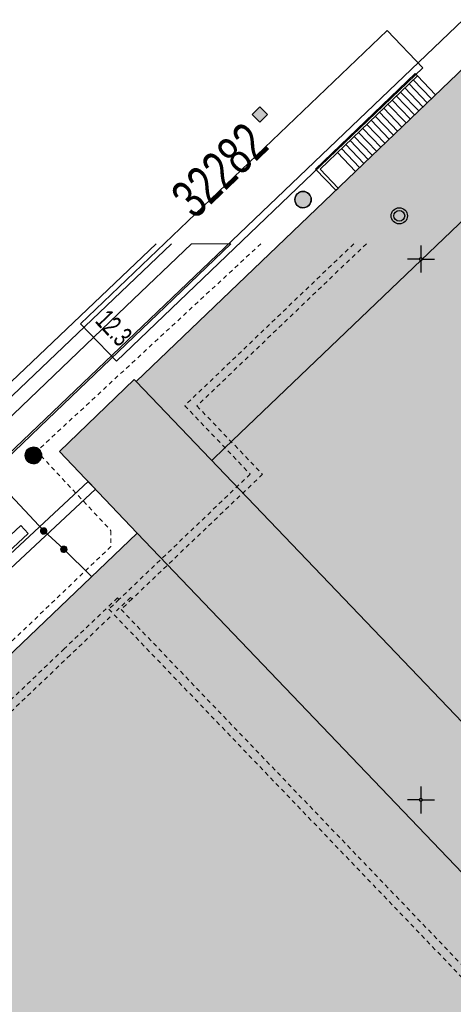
# Model space of a CAD drawing. Header units: metres. Extents: x 2695560 to 2696939, y 1260529 to 1262050.
# Tile 253 of 256: x 2695707 to 2695727, y 1261165 to 1261211. Entities that reach past the tile are written whole.
import ezdxf

# ---------------------------------------------------------------- set-up
doc = ezdxf.new("R2010")
doc.units = ezdxf.units.M
doc.linetypes.add('AUSGEZOGEN', pattern=[0])
doc.linetypes.add('VERDECKT2_S2', pattern=[0.36, 0.2, -0.16])
for name, color, linetype in [('XR$1$AV_Flächen (EO)', 7, 'AUSGEZOGEN'), ('XR$1$AV_Gebäudeflächen (BB)', 7, 'AUSGEZOGEN'), ('XR$1$AV_Koordinatennetzpunkte', 7, 'AUSGEZOGEN'), ('XR$1$AV_Linien (BB)', 7, 'AUSGEZOGEN'), ('XR$1$AV_Linien (EO)', 7, 'AUSGEZOGEN'), ('XR$1$AV_Proj. EO-Gebäude', 7, 'AUSGEZOGEN'), ('XR$1$AV_Proj. Gebäude-ID', 7, 'AUSGEZOGEN'), ('XR$1$AV_Proj. Haus-Nr.', 7, 'AUSGEZOGEN'), ('XR$1$AW_LK_Einlaufschacht alt', 24, 'AUSGEZOGEN'), ('XR$1$AW_LK_Schachtdeckel', 24, 'AUSGEZOGEN'), ('XR$1$PFAW', 255, 'AUSGEZOGEN'), ('XR$1$PFWA', 255, 'AUSGEZOGEN'), ('XR$1$WA_LK_Piezometer', 171, 'AUSGEZOGEN')]:
    doc.layers.add(name, color=color, linetype=linetype)
for name, color, linetype, lineweight in [('XR$2$ABW-Linie-R-ungenau', 4, 'VERDECKT2_S2', 18), ('XR$2$ABW-Punkt', 6, 'AUSGEZOGEN', 18), ('XR$2$ELE-Flaeche-oberirdisch', 1, 'AUSGEZOGEN', 18), ('XR$2$ELE-LinieFlaeche-genau', 1, 'AUSGEZOGEN', 18), ('XR$2$FER-Linie-ungenau', 30, 'VERDECKT2_S2', 18), ('XR$2$WAS-Linie-genau', 5, 'AUSGEZOGEN', 18), ('XR$2$WAS-Punkt', 5, 'AUSGEZOGEN', 18)]:
    doc.layers.add(name, color=color, linetype=linetype, lineweight=lineweight)
doc.styles.add('ARIAL', font='arial.ttf')

# ---------------------------------------------------------------- blocks, each defined once
blk = doc.blocks.new('COMPLEXOBJECT_612')
at = {"layer": 'XR$1$AV_Linien (BB)', "color": 7, "linetype": 'AUSGEZOGEN', "transparency": 33554687}
blk.add_lwpolyline([(5686.237, 11172.151), (5729.039, 11213.077), (5771.648, 11253.966)], dxfattribs=at)
blk = doc.blocks.new('BAV2041')
at = {"color": 7, "transparency": 33554687}
for p, q in [((0, 0.5), (0, 0.05)), ((-0.05, 0), (-0.5, 0)), ((0.05, 0), (0.5, 0)), ((0, -0.05), (0, -0.5))]:
    blk.add_line(p, q, dxfattribs=at)
blk.add_circle((0, 0), 0.05, dxfattribs=at)
for start, end in [(90, 270), (270, 90)]:
    blk.add_arc((0, 0), 0.05, start, end, dxfattribs=at)
blk = doc.blocks.new('BAW2089')
at = {"layer": 'XR$1$PFAW', "transparency": 33554687}
blk.add_hatch(color=7, dxfattribs=at).paths.add_polyline_path([(-0.5, 0.5), (-0.5, -0.5), (0.5, -0.5), (0.5, 0.5)])
at = {"transparency": 33554687}
blk.add_lwpolyline([(-0.5, 0.5), (0.5, 0.5), (0.5, -0.5), (-0.5, -0.5), (-0.5, 0.5)], close=True, dxfattribs=at)
at = {"layer": 'XR$1$PFAW', "transparency": 33554687}
blk.add_lwpolyline([(-0.5, 0.5), (0.5, 0.5), (0.5, -0.5), (-0.5, -0.5), (-0.5, 0.5)], close=True, dxfattribs=at)
blk = doc.blocks.new('BAW2088')
at = {"layer": 'XR$1$PFAW', "transparency": 33554687}
blk.add_hatch(color=253, dxfattribs=at).paths.add_polyline_path([(0.51, 0), (0.5, 0.101), (0.47, 0.197), (0.421, 0.286), (0.355, 0.362), (0.275, 0.424), (0.184, 0.469), (0.086, 0.494), (-0.015, 0.499), (-0.115, 0.484), (-0.21, 0.449), (-0.296, 0.395), (-0.369, 0.326), (-0.427, 0.243), (-0.467, 0.15), (-0.487, 0.051), (-0.487, -0.051), (-0.467, -0.15), (-0.427, -0.243), (-0.369, -0.326), (-0.296, -0.395), (-0.21, -0.449), (-0.115, -0.484), (-0.015, -0.499), (0.086, -0.494), (0.184, -0.469), (0.275, -0.424), (0.355, -0.362), (0.421, -0.286), (0.47, -0.197), (0.5, -0.101)])
at = {"transparency": 33554687}
for start, end in [(91.19481, 268.80519), (268.80519, 91.19481)]:
    blk.add_arc((0.01, 0), 0.5, start, end, dxfattribs=at)
at = {"layer": 'XR$1$PFAW', "transparency": 33554687}
blk.add_circle((0.01, 0), 0.5, dxfattribs=at)
blk = doc.blocks.new('BWA1376')
at = {"true_color": 0x000000, "transparency": 33554687}
h = blk.add_hatch(color=18, dxfattribs=at)
h.paths.add_polyline_path([(0.5, 0), (0.49, 0.101), (0.459, 0.197), (0.41, 0.286), (0.344, 0.362), (0.264, 0.424), (0.174, 0.469), (0.076, 0.494), (-0.025, 0.499), (-0.125, 0.484), (-0.22, 0.449), (-0.306, 0.395), (-0.379, 0.326), (-0.437, 0.243), (-0.477, 0.15), (-0.497, 0.051), (-0.497, -0.051), (-0.477, -0.15), (-0.437, -0.243), (-0.379, -0.326), (-0.306, -0.395), (-0.22, -0.449), (-0.125, -0.484), (-0.025, -0.499), (0.076, -0.494), (0.174, -0.469), (0.264, -0.424), (0.344, -0.362), (0.41, -0.286), (0.459, -0.197), (0.49, -0.101)])
h.paths.add_polyline_path([(0.326, 0.067), (0.333, 0), (0.326, -0.067), (0.306, -0.131), (0.273, -0.19), (0.229, -0.241), (0.176, -0.283), (0.116, -0.312), (0.05, -0.329), (-0.017, -0.333), (-0.083, -0.322), (-0.147, -0.299), (-0.204, -0.263), (-0.253, -0.217), (-0.291, -0.162), (-0.318, -0.1), (-0.331, -0.034), (-0.331, 0.034), (-0.318, 0.1), (-0.291, 0.162), (-0.253, 0.217), (-0.204, 0.263), (-0.147, 0.299), (-0.083, 0.322), (-0.017, 0.333), (0.05, 0.329), (0.116, 0.312), (0.176, 0.283), (0.229, 0.241), (0.273, 0.19), (0.306, 0.131)], flags=16)
at = {"layer": 'XR$1$PFWA', "transparency": 33554687}
blk.add_hatch(color=7, dxfattribs=at).paths.add_polyline_path([(0.5, 0), (0.49, 0.101), (0.459, 0.197), (0.41, 0.286), (0.344, 0.362), (0.264, 0.424), (0.174, 0.469), (0.076, 0.494), (-0.025, 0.499), (-0.125, 0.484), (-0.22, 0.449), (-0.306, 0.395), (-0.379, 0.326), (-0.437, 0.243), (-0.477, 0.15), (-0.497, 0.051), (-0.497, -0.051), (-0.477, -0.15), (-0.437, -0.243), (-0.379, -0.326), (-0.306, -0.395), (-0.22, -0.449), (-0.125, -0.484), (-0.025, -0.499), (0.076, -0.494), (0.174, -0.469), (0.264, -0.424), (0.344, -0.362), (0.41, -0.286), (0.459, -0.197), (0.49, -0.101)])
at = {"transparency": 33554687}
for radius in [0.5, 0.333]:
    blk.add_circle((0, 0), radius, dxfattribs=at)
blk = doc.blocks.new('WAS-BOGEN_VERTIKAL')
at = {"layer": 'XR$2$WAS-Punkt', "transparency": 33554687}
blk.add_hatch(color=5, dxfattribs=at).paths.add_polyline_path([(0, -150), (15, -149), (30, -147), (45, -143), (59, -138), (73, -131), (86, -123), (98, -114), (109, -103), (119, -92), (127, -79), (135, -66), (141, -52), (145, -38), (148, -23), (150, -8), (150, 8), (148, 23), (145, 38), (141, 52), (135, 66), (127, 79), (119, 92), (109, 103), (98, 114), (86, 123), (73, 131), (59, 138), (45, 143), (30, 147), (15, 149), (0, 150), (-15, 149), (-30, 147), (-45, 143), (-59, 138), (-73, 131), (-86, 123), (-98, 114), (-109, 103), (-119, 92), (-127, 79), (-135, 66), (-141, 52), (-145, 38), (-148, 23), (-150, 8), (-150, -8), (-148, -23), (-145, -38), (-141, -52), (-135, -66), (-127, -79), (-119, -92), (-109, -103), (-98, -114), (-86, -123), (-73, -131), (-59, -138), (-45, -143), (-30, -147), (-15, -149)])
at = {"layer": 'XR$2$WAS-Punkt', "lineweight": 13, "transparency": 33554687}
for points in [[(-147, 29, 2500), (0, 0, 2500), (-150, 0, 2500)], [(-147, 29), (0, 0), (-150, 0)], [(-147, 29, 2500), (-147, 29), (-150, 0), (-150, 0, 2500)], [(-150, 0, 2500), (0, 0, 2500), (-147, -29, 2500)], [(-150, 0), (0, 0), (-147, -29)], [(-139, 57, 2500), (0, 0, 2500), (-147, 29, 2500)], [(-139, 57), (0, 0), (-147, 29)], [(-139, 57, 2500), (-139, 57), (-147, 29), (-147, 29, 2500)], [(-147, -29, 2500), (0, 0, 2500), (-139, -57, 2500)], [(-147, -29), (0, 0), (-139, -57)], [(-125, 83, 2500), (0, 0, 2500), (-139, 57, 2500)], [(-125, 83), (0, 0), (-139, 57)], [(-125, 83, 2500), (-125, 83), (-139, 57), (-139, 57, 2500)], [(-139, -57, 2500), (0, 0, 2500), (-125, -83, 2500)], [(-139, -57), (0, 0), (-125, -83)], [(-106, 106, 2500), (0, 0, 2500), (-125, 83, 2500)], [(-106, 106), (0, 0), (-125, 83)], [(-106, 106, 2500), (-106, 106), (-125, 83), (-125, 83, 2500)], [(-125, -83, 2500), (0, 0, 2500), (-106, -106, 2500)], [(-125, -83), (0, 0), (-106, -106)], [(-83, 125, 2500), (0, 0, 2500), (-106, 106, 2500)], [(-83, 125), (0, 0), (-106, 106)], [(-83, 125, 2500), (-83, 125), (-106, 106), (-106, 106, 2500)], [(-106, -106, 2500), (0, 0, 2500), (-83, -125, 2500)], [(-106, -106), (0, 0), (-83, -125)], [(-57, 139, 2500), (0, 0, 2500), (-83, 125, 2500)], [(-57, 139), (0, 0), (-83, 125)], [(-57, 139, 2500), (-57, 139), (-83, 125), (-83, 125, 2500)], [(-83, -125, 2500), (0, 0, 2500), (-57, -139, 2500)], [(-83, -125), (0, 0), (-57, -139)], [(-29, 147, 2500), (0, 0, 2500), (-57, 139, 2500)], [(-29, 147), (0, 0), (-57, 139)], [(-29, 147, 2500), (-29, 147), (-57, 139), (-57, 139, 2500)], [(-57, -139, 2500), (0, 0, 2500), (-29, -147, 2500)], [(-57, -139), (0, 0), (-29, -147)], [(0, 150, 2500), (0, 0, 2500), (-29, 147, 2500)], [(0, 150), (0, 0), (-29, 147)], [(0, 150, 2500), (0, 150), (-29, 147), (-29, 147, 2500)], [(-29, -147, 2500), (0, 0, 2500), (0, -150, 2500)], [(-29, -147), (0, 0), (0, -150)], [(29, 147, 2500), (0, 0, 2500), (0, 150, 2500)], [(29, 147), (0, 0), (0, 150)], [(29, 147, 2500), (29, 147), (0, 150), (0, 150, 2500)], [(57, 139, 2500), (0, 0, 2500), (29, 147, 2500)], [(57, 139), (0, 0), (29, 147)], [(83, 125, 2500), (0, 0, 2500), (57, 139, 2500)], [(83, 125), (0, 0), (57, 139)], [(106, 106, 2500), (0, 0, 2500), (83, 125, 2500)], [(106, 106), (0, 0), (83, 125)], [(125, 83, 2500), (0, 0, 2500), (106, 106, 2500)], [(125, 83), (0, 0), (106, 106)], [(139, 57, 2500), (0, 0, 2500), (125, 83, 2500)], [(139, 57), (0, 0), (125, 83)], [(147, 29, 2500), (0, 0, 2500), (139, 57, 2500)], [(147, 29), (0, 0), (139, 57)], [(150, 0, 2500), (0, 0, 2500), (147, 29, 2500)], [(150, 0), (0, 0), (147, 29)], [(0, -150, 2500), (0, 0, 2500), (29, -147, 2500)], [(29, -147, 2500), (0, 0, 2500), (57, -139, 2500)], [(57, -139, 2500), (0, 0, 2500), (83, -125, 2500)], [(83, -125, 2500), (0, 0, 2500), (106, -106, 2500)], [(106, -106, 2500), (0, 0, 2500), (125, -83, 2500)], [(125, -83, 2500), (0, 0, 2500), (139, -57, 2500)], [(139, -57, 2500), (0, 0, 2500), (147, -29, 2500)], [(147, -29, 2500), (0, 0, 2500), (150, 0, 2500)], [(0, -150), (0, 0), (29, -147)], [(29, -147), (0, 0), (57, -139)], [(57, -139), (0, 0), (83, -125)], [(83, -125), (0, 0), (106, -106)], [(106, -106), (0, 0), (125, -83)], [(125, -83), (0, 0), (139, -57)], [(139, -57), (0, 0), (147, -29)], [(147, -29), (0, 0), (150, 0)], [(57, 139, 2500), (57, 139), (29, 147), (29, 147, 2500)], [(83, 125, 2500), (83, 125), (57, 139), (57, 139, 2500)], [(106, 106, 2500), (106, 106), (83, 125), (83, 125, 2500)], [(125, 83, 2500), (125, 83), (106, 106), (106, 106, 2500)], [(139, 57, 2500), (139, 57), (125, 83), (125, 83, 2500)], [(147, 29, 2500), (147, 29), (139, 57), (139, 57, 2500)], [(150, 0, 2500), (150, 0), (147, 29), (147, 29, 2500)], [(-150, 0, 2500), (-150, 0), (-147, -29), (-147, -29, 2500)], [(-147, -29, 2500), (-147, -29), (-139, -57), (-139, -57, 2500)], [(-139, -57, 2500), (-139, -57), (-125, -83), (-125, -83, 2500)], [(-125, -83, 2500), (-125, -83), (-106, -106), (-106, -106, 2500)], [(-106, -106, 2500), (-106, -106), (-83, -125), (-83, -125, 2500)], [(-83, -125, 2500), (-83, -125), (-57, -139), (-57, -139, 2500)], [(-57, -139, 2500), (-57, -139), (-29, -147), (-29, -147, 2500)], [(-29, -147, 2500), (-29, -147), (0, -150), (0, -150, 2500)], [(0, -150, 2500), (0, -150), (29, -147), (29, -147, 2500)], [(29, -147, 2500), (29, -147), (57, -139), (57, -139, 2500)], [(57, -139, 2500), (57, -139), (83, -125), (83, -125, 2500)], [(83, -125, 2500), (83, -125), (106, -106), (106, -106, 2500)], [(106, -106, 2500), (106, -106), (125, -83), (125, -83, 2500)], [(125, -83, 2500), (125, -83), (139, -57), (139, -57, 2500)], [(139, -57, 2500), (139, -57), (147, -29), (147, -29, 2500)], [(147, -29, 2500), (147, -29), (150, 0), (150, 0, 2500)]]:
    blk.add_3dface(points, dxfattribs=at)
blk = doc.blocks.new('ABW-SCHLAMMSAMMLER_RUND')
at = {"layer": 'XR$2$ABW-Punkt', "linetype": 'AUSGEZOGEN', "lineweight": 13, "transparency": 33554687}
for p, q in [((-70, 75, 2500), (70, 75, 2500)), ((-70, -75, 2500), (70, -75, 2500))]:
    blk.add_line(p, q, dxfattribs=at)
blk.add_polyline3d([(90, 0, 2500), (0, 0, 2500), (-90, 0, 2500)], dxfattribs=at)
at = {"layer": 'XR$2$ABW-Punkt', "linetype": 'AUSGEZOGEN', "lineweight": 25, "transparency": 33554687}
for points in [[(-147, 29, 2500), (0, 0, 2500), (-150, 0, 2500)], [(-147, 29), (0, 0), (-150, 0)], [(-147, 29, 2500), (-147, 29), (-150, 0), (-150, 0, 2500)], [(-150, 0, 2500), (0, 0, 2500), (-147, -29, 2500)], [(-150, 0), (0, 0), (-147, -29)], [(-139, 57, 2500), (0, 0, 2500), (-147, 29, 2500)], [(-139, 57), (0, 0), (-147, 29)], [(-139, 57, 2500), (-139, 57), (-147, 29), (-147, 29, 2500)], [(-147, -29, 2500), (0, 0, 2500), (-139, -57, 2500)], [(-147, -29), (0, 0), (-139, -57)], [(-125, 83, 2500), (0, 0, 2500), (-139, 57, 2500)], [(-125, 83), (0, 0), (-139, 57)], [(-125, 83, 2500), (-125, 83), (-139, 57), (-139, 57, 2500)], [(-139, -57, 2500), (0, 0, 2500), (-125, -83, 2500)], [(-139, -57), (0, 0), (-125, -83)], [(-106, 106, 2500), (0, 0, 2500), (-125, 83, 2500)], [(-106, 106), (0, 0), (-125, 83)], [(-106, 106, 2500), (-106, 106), (-125, 83), (-125, 83, 2500)], [(-125, -83, 2500), (0, 0, 2500), (-106, -106, 2500)], [(-125, -83), (0, 0), (-106, -106)], [(-83, 125, 2500), (0, 0, 2500), (-106, 106, 2500)], [(-83, 125), (0, 0), (-106, 106)], [(-83, 125, 2500), (-83, 125), (-106, 106), (-106, 106, 2500)], [(-106, -106, 2500), (0, 0, 2500), (-83, -125, 2500)], [(-106, -106), (0, 0), (-83, -125)], [(-57, 139, 2500), (0, 0, 2500), (-83, 125, 2500)], [(-57, 139), (0, 0), (-83, 125)], [(-57, 139, 2500), (-57, 139), (-83, 125), (-83, 125, 2500)], [(-83, -125, 2500), (0, 0, 2500), (-57, -139, 2500)], [(-83, -125), (0, 0), (-57, -139)], [(-29, 147, 2500), (0, 0, 2500), (-57, 139, 2500)], [(-29, 147), (0, 0), (-57, 139)], [(-29, 147, 2500), (-29, 147), (-57, 139), (-57, 139, 2500)], [(-57, -139, 2500), (0, 0, 2500), (-29, -147, 2500)], [(-57, -139), (0, 0), (-29, -147)], [(0, 150, 2500), (0, 0, 2500), (-29, 147, 2500)], [(0, 150), (0, 0), (-29, 147)], [(0, 150, 2500), (0, 150), (-29, 147), (-29, 147, 2500)], [(-29, -147, 2500), (0, 0, 2500), (0, -150, 2500)], [(-29, -147), (0, 0), (0, -150)], [(29, 147, 2500), (0, 0, 2500), (0, 150, 2500)], [(29, 147), (0, 0), (0, 150)], [(29, 147, 2500), (29, 147), (0, 150), (0, 150, 2500)], [(57, 139, 2500), (0, 0, 2500), (29, 147, 2500)], [(57, 139), (0, 0), (29, 147)], [(83, 125, 2500), (0, 0, 2500), (57, 139, 2500)], [(83, 125), (0, 0), (57, 139)], [(106, 106, 2500), (0, 0, 2500), (83, 125, 2500)], [(106, 106), (0, 0), (83, 125)], [(125, 83, 2500), (0, 0, 2500), (106, 106, 2500)], [(125, 83), (0, 0), (106, 106)], [(139, 57, 2500), (0, 0, 2500), (125, 83, 2500)], [(139, 57), (0, 0), (125, 83)], [(147, 29, 2500), (0, 0, 2500), (139, 57, 2500)], [(147, 29), (0, 0), (139, 57)], [(150, 0, 2500), (0, 0, 2500), (147, 29, 2500)], [(150, 0), (0, 0), (147, 29)], [(0, -150, 2500), (0, 0, 2500), (29, -147, 2500)], [(29, -147, 2500), (0, 0, 2500), (57, -139, 2500)], [(57, -139, 2500), (0, 0, 2500), (83, -125, 2500)], [(83, -125, 2500), (0, 0, 2500), (106, -106, 2500)], [(106, -106, 2500), (0, 0, 2500), (125, -83, 2500)], [(125, -83, 2500), (0, 0, 2500), (139, -57, 2500)], [(139, -57, 2500), (0, 0, 2500), (147, -29, 2500)], [(147, -29, 2500), (0, 0, 2500), (150, 0, 2500)], [(0, -150), (0, 0), (29, -147)], [(29, -147), (0, 0), (57, -139)], [(57, -139), (0, 0), (83, -125)], [(83, -125), (0, 0), (106, -106)], [(106, -106), (0, 0), (125, -83)], [(125, -83), (0, 0), (139, -57)], [(139, -57), (0, 0), (147, -29)], [(147, -29), (0, 0), (150, 0)], [(57, 139, 2500), (57, 139), (29, 147), (29, 147, 2500)], [(83, 125, 2500), (83, 125), (57, 139), (57, 139, 2500)], [(106, 106, 2500), (106, 106), (83, 125), (83, 125, 2500)], [(125, 83, 2500), (125, 83), (106, 106), (106, 106, 2500)], [(139, 57, 2500), (139, 57), (125, 83), (125, 83, 2500)], [(147, 29, 2500), (147, 29), (139, 57), (139, 57, 2500)], [(150, 0, 2500), (150, 0), (147, 29), (147, 29, 2500)], [(-150, 0, 2500), (-150, 0), (-147, -29), (-147, -29, 2500)], [(-147, -29, 2500), (-147, -29), (-139, -57), (-139, -57, 2500)], [(-139, -57, 2500), (-139, -57), (-125, -83), (-125, -83, 2500)], [(-125, -83, 2500), (-125, -83), (-106, -106), (-106, -106, 2500)], [(-106, -106, 2500), (-106, -106), (-83, -125), (-83, -125, 2500)], [(-83, -125, 2500), (-83, -125), (-57, -139), (-57, -139, 2500)], [(-57, -139, 2500), (-57, -139), (-29, -147), (-29, -147, 2500)], [(-29, -147, 2500), (-29, -147), (0, -150), (0, -150, 2500)], [(0, -150, 2500), (0, -150), (29, -147), (29, -147, 2500)], [(29, -147, 2500), (29, -147), (57, -139), (57, -139, 2500)], [(57, -139, 2500), (57, -139), (83, -125), (83, -125, 2500)], [(83, -125, 2500), (83, -125), (106, -106), (106, -106, 2500)], [(106, -106, 2500), (106, -106), (125, -83), (125, -83, 2500)], [(125, -83, 2500), (125, -83), (139, -57), (139, -57, 2500)], [(139, -57, 2500), (139, -57), (147, -29), (147, -29, 2500)], [(147, -29, 2500), (147, -29), (150, 0), (150, 0, 2500)]]:
    blk.add_3dface(points, dxfattribs=at)
blk = doc.blocks.new('ABW-DECKEL')
at = {"layer": 'XR$2$ABW-Punkt', "linetype": 'AUSGEZOGEN', "lineweight": 25, "transparency": 33554687}
for points in [[(-343, 68, 2500), (0, 0, 2500), (-350, 0, 2500)], [(-343, 68), (0, 0), (-350, 0)], [(-343, 68, 2500), (-343, 68), (-350, 0), (-350, 0, 2500)], [(-350, 0, 2500), (0, 0, 2500), (-343, -68, 2500)], [(-350, 0), (0, 0), (-343, -68)], [(-323, 134, 2500), (0, 0, 2500), (-343, 68, 2500)], [(-323, 134), (0, 0), (-343, 68)], [(-323, 134, 2500), (-323, 134), (-343, 68), (-343, 68, 2500)], [(-343, -68, 2500), (0, 0, 2500), (-323, -134, 2500)], [(-343, -68), (0, 0), (-323, -134)], [(-291, 194, 2500), (0, 0, 2500), (-323, 134, 2500)], [(-291, 194), (0, 0), (-323, 134)], [(-291, 194, 2500), (-291, 194), (-323, 134), (-323, 134, 2500)], [(-323, -134, 2500), (0, 0, 2500), (-291, -194, 2500)], [(-323, -134), (0, 0), (-291, -194)], [(-247, 247, 2500), (0, 0, 2500), (-291, 194, 2500)], [(-247, 247), (0, 0), (-291, 194)], [(-247, 247, 2500), (-247, 247), (-291, 194), (-291, 194, 2500)], [(-291, -194, 2500), (0, 0, 2500), (-247, -247, 2500)], [(-291, -194), (0, 0), (-247, -247)], [(-194, 291, 2500), (0, 0, 2500), (-247, 247, 2500)], [(-194, 291), (0, 0), (-247, 247)], [(-194, 291, 2500), (-194, 291), (-247, 247), (-247, 247, 2500)], [(-247, -247, 2500), (0, 0, 2500), (-194, -291, 2500)], [(-247, -247), (0, 0), (-194, -291)], [(-134, 323, 2500), (0, 0, 2500), (-194, 291, 2500)], [(-134, 323), (0, 0), (-194, 291)], [(-134, 323, 2500), (-134, 323), (-194, 291), (-194, 291, 2500)], [(-194, -291, 2500), (0, 0, 2500), (-134, -323, 2500)], [(-194, -291), (0, 0), (-134, -323)], [(-68, 343, 2500), (0, 0, 2500), (-134, 323, 2500)], [(-68, 343), (0, 0), (-134, 323)], [(-68, 343, 2500), (-68, 343), (-134, 323), (-134, 323, 2500)], [(-134, -323, 2500), (0, 0, 2500), (-68, -343, 2500)], [(-134, -323), (0, 0), (-68, -343)], [(0, 350, 2500), (0, 0, 2500), (-68, 343, 2500)], [(0, 350), (0, 0), (-68, 343)], [(0, 350, 2500), (0, 350), (-68, 343), (-68, 343, 2500)], [(-68, -343, 2500), (0, 0, 2500), (0, -350, 2500)], [(-68, -343), (0, 0), (0, -350)], [(68, 343, 2500), (0, 0, 2500), (0, 350, 2500)], [(68, 343), (0, 0), (0, 350)], [(68, 343, 2500), (68, 343), (0, 350), (0, 350, 2500)], [(134, 323, 2500), (0, 0, 2500), (68, 343, 2500)], [(134, 323), (0, 0), (68, 343)], [(194, 291, 2500), (0, 0, 2500), (134, 323, 2500)], [(194, 291), (0, 0), (134, 323)], [(247, 247, 2500), (0, 0, 2500), (194, 291, 2500)], [(247, 247), (0, 0), (194, 291)], [(291, 194, 2500), (0, 0, 2500), (247, 247, 2500)], [(291, 194), (0, 0), (247, 247)], [(323, 134, 2500), (0, 0, 2500), (291, 194, 2500)], [(323, 134), (0, 0), (291, 194)], [(343, 68, 2500), (0, 0, 2500), (323, 134, 2500)], [(343, 68), (0, 0), (323, 134)], [(350, 0, 2500), (0, 0, 2500), (343, 68, 2500)], [(350, 0), (0, 0), (343, 68)], [(0, -350, 2500), (0, 0, 2500), (68, -343, 2500)], [(68, -343, 2500), (0, 0, 2500), (134, -323, 2500)], [(134, -323, 2500), (0, 0, 2500), (194, -291, 2500)], [(194, -291, 2500), (0, 0, 2500), (247, -247, 2500)], [(247, -247, 2500), (0, 0, 2500), (291, -194, 2500)], [(291, -194, 2500), (0, 0, 2500), (323, -134, 2500)], [(323, -134, 2500), (0, 0, 2500), (343, -68, 2500)], [(343, -68, 2500), (0, 0, 2500), (350, 0, 2500)], [(0, -350), (0, 0), (68, -343)], [(68, -343), (0, 0), (134, -323)], [(134, -323), (0, 0), (194, -291)], [(194, -291), (0, 0), (247, -247)], [(247, -247), (0, 0), (291, -194)], [(291, -194), (0, 0), (323, -134)], [(323, -134), (0, 0), (343, -68)], [(343, -68), (0, 0), (350, 0)], [(134, 323, 2500), (134, 323), (68, 343), (68, 343, 2500)], [(194, 291, 2500), (194, 291), (134, 323), (134, 323, 2500)], [(247, 247, 2500), (247, 247), (194, 291), (194, 291, 2500)], [(291, 194, 2500), (291, 194), (247, 247), (247, 247, 2500)], [(323, 134, 2500), (323, 134), (291, 194), (291, 194, 2500)], [(343, 68, 2500), (343, 68), (323, 134), (323, 134, 2500)], [(350, 0, 2500), (350, 0), (343, 68), (343, 68, 2500)], [(-350, 0, 2500), (-350, 0), (-343, -68), (-343, -68, 2500)], [(-343, -68, 2500), (-343, -68), (-323, -134), (-323, -134, 2500)], [(-323, -134, 2500), (-323, -134), (-291, -194), (-291, -194, 2500)], [(-291, -194, 2500), (-291, -194), (-247, -247), (-247, -247, 2500)], [(-247, -247, 2500), (-247, -247), (-194, -291), (-194, -291, 2500)], [(-194, -291, 2500), (-194, -291), (-134, -323), (-134, -323, 2500)], [(-134, -323, 2500), (-134, -323), (-68, -343), (-68, -343, 2500)], [(-68, -343, 2500), (-68, -343), (0, -350), (0, -350, 2500)], [(0, -350, 2500), (0, -350), (68, -343), (68, -343, 2500)], [(68, -343, 2500), (68, -343), (134, -323), (134, -323, 2500)], [(134, -323, 2500), (134, -323), (194, -291), (194, -291, 2500)], [(194, -291, 2500), (194, -291), (247, -247), (247, -247, 2500)], [(247, -247, 2500), (247, -247), (291, -194), (291, -194, 2500)], [(291, -194, 2500), (291, -194), (323, -134), (323, -134, 2500)], [(323, -134, 2500), (323, -134), (343, -68), (343, -68, 2500)], [(343, -68, 2500), (343, -68), (350, 0), (350, 0, 2500)]]:
    blk.add_3dface(points, dxfattribs=at)

msp = doc.modelspace()

# ---------------------------------------------------------------- hatches: boundary and pattern name
at = {"layer": 'XR$1$AV_Gebäudeflächen (BB)', "true_color": 0xd2d2d2, "transparency": 33554687}
msp.add_hatch(color=254, dxfattribs=at).paths.add_polyline_path([(2695802.253, 1261211.804), (2695802.506, 1261212.046), (2695803.088, 1261212.602), (2695804.985, 1261214.418), (2695795.221, 1261224.502), (2695792.807, 1261222.189), (2695787.315, 1261227.922), (2695786.523, 1261228.748), (2695786.447, 1261228.827), (2695791.894, 1261234.073), (2695773.998, 1261252.781), (2695712.811, 1261194.153), (2695712.728, 1261194.239), (2695709.278, 1261190.908), (2695712.864, 1261187.14), (2695696.879, 1261171.847), (2695694.22, 1261169.303), (2695694.057, 1261169.147), (2695714.831, 1261147.469), (2695712.456, 1261145.193), (2695722.032, 1261135.149), (2695743.269, 1261155.355), (2695745.466, 1261153.077), (2695748.926, 1261156.407), (2695746.744, 1261158.678), (2695797.572, 1261207.323)])

# ---------------------------------------------------------------- linework, layer by layer
at = {"layer": 'XR$1$AV_Flächen (EO)', "color": 7, "linetype": 'AUSGEZOGEN', "transparency": 33554687}
msp.add_lwpolyline([(2695725.812, 1261208.282), (2695725.708, 1261208.39), (2695721.097, 1261203.966), (2695722.033, 1261202.989), (2695722.141, 1261203.093), (2695721.309, 1261203.962), (2695725.812, 1261208.282)], close=True, dxfattribs=at)
at = {"layer": 'XR$1$AV_Linien (BB)', "color": 7, "linetype": 'AUSGEZOGEN', "transparency": 33554687}
msp.add_lwpolyline([(2695694.057, 1261169.147), (2695694.22, 1261169.303), (2695696.879, 1261171.847), (2695712.864, 1261187.14), (2695709.278, 1261190.908), (2695712.728, 1261194.239), (2695712.811, 1261194.153), (2695773.998, 1261252.781), (2695791.894, 1261234.073), (2695786.447, 1261228.827), (2695786.523, 1261228.748), (2695787.315, 1261227.922)], dxfattribs=at)
at = {"layer": 'XR$1$AV_Linien (EO)', "color": 7, "linetype": 'AUSGEZOGEN', "transparency": 33554687}
for p, q in [((2695726.452, 1261207.223), (2695725.617, 1261208.094)), ((2695725.812, 1261208.282), (2695726.647, 1261207.41)), ((2695726.063, 1261206.85), (2695725.227, 1261207.721)), ((2695726.257, 1261207.037), (2695725.422, 1261207.908)), ((2695725.478, 1261206.289), (2695724.643, 1261207.16)), ((2695725.673, 1261206.476), (2695724.837, 1261207.347)), ((2695725.868, 1261206.663), (2695725.032, 1261207.534)), ((2695725.088, 1261205.916), (2695724.253, 1261206.786)), ((2695725.283, 1261206.103), (2695724.448, 1261206.973)), ((2695724.503, 1261205.355), (2695723.668, 1261206.225)), ((2695724.698, 1261205.542), (2695723.863, 1261206.412)), ((2695724.893, 1261205.729), (2695724.058, 1261206.599)), ((2695724.113, 1261204.982), (2695723.279, 1261205.851)), ((2695724.308, 1261205.169), (2695723.474, 1261206.038)), ((2695723.528, 1261204.421), (2695722.694, 1261205.291)), ((2695723.723, 1261204.608), (2695722.889, 1261205.478)), ((2695723.918, 1261204.795), (2695723.084, 1261205.664)), ((2695723.138, 1261204.048), (2695722.305, 1261204.917)), ((2695723.333, 1261204.235), (2695722.499, 1261205.104)), ((2695722.11, 1261204.73), (2695722.943, 1261203.861))]:
    msp.add_line(p, q, dxfattribs=at)
for points in [[(2695786.447, 1261228.827), (2695772.043, 1261243.837), (2695716.911, 1261191.077), (2695716.306, 1261190.498)], [(2695712.811, 1261194.153), (2695745.026, 1261160.466), (2695746.744, 1261158.678)], [(2695712.864, 1261187.14), (2695741.554, 1261157.133), (2695743.269, 1261155.355)]]:
    msp.add_lwpolyline(points, dxfattribs=at)
at = {"layer": 'XR$1$AV_Proj. EO-Gebäude', "color": 8, "linetype": 'AUSGEZOGEN', "transparency": 33554687}
msp.add_lwpolyline([(2695710.251, 1261196.824), (2695711.912, 1261195.091), (2695726.064, 1261208.652), (2695724.403, 1261210.384), (2695710.251, 1261196.824)], close=True, dxfattribs=at)
at = {"layer": 'XR$2$ABW-Linie-R-ungenau', "linetype": 'VERDECKT2_S2', "transparency": 33554687}
msp.add_line((2695718.579, 1261200.521), (2695708.308, 1261191.008), dxfattribs=at)
msp.add_lwpolyline([(2695708.42, 1261190.718), (2695711.652, 1261187.254), (2695711.652, 1261186.53), (2695693.423, 1261169.08)], dxfattribs=at)
at = {"layer": 'XR$2$ELE-Flaeche-oberirdisch', "transparency": 33554687}
msp.add_lwpolyline([(2695714.163, 1261197.617), (2695717.194, 1261200.521), (2695715.373, 1261200.521), (2695712.342, 1261197.617), (2695707.532, 1261193.01), (2695704.676, 1261190.273), (2695695.994, 1261181.954), (2695694.409, 1261180.73), (2695695.441, 1261179.679), (2695696.689, 1261180.875), (2695705.575, 1261189.389), (2695708.36, 1261192.058), (2695714.163, 1261197.617)], close=True, dxfattribs=at)
at = {"layer": 'XR$2$ELE-LinieFlaeche-genau', "linetype": 'AUSGEZOGEN', "transparency": 33554687}
for points in [[(2695701.542, 1261181.091), (2695710.596, 1261189.532), (2695710.936, 1261189.166), (2695701.882, 1261180.725), (2695701.542, 1261181.091)], [(2695692.138, 1261173.155), (2695707.484, 1261187.49), (2695707.826, 1261187.124), (2695692.48, 1261172.789), (2695692.138, 1261173.155)]]:
    msp.add_lwpolyline(points, close=True, dxfattribs=at)
at = {"layer": 'XR$2$FER-Linie-ungenau', "linetype": 'VERDECKT2_S2', "transparency": 33554687}
msp.add_line((2695711.615, 1261183.269), (2695709.763, 1261181.497), dxfattribs=at)
for points in [[(2695722.873, 1261200.521), (2695715.057, 1261193.032), (2695718.084, 1261189.873), (2695712.022, 1261184.073)], [(2695723.452, 1261200.521), (2695715.623, 1261193.02), (2695718.65, 1261189.861), (2695712.623, 1261184.096)], [(2695712.022, 1261184.073), (2695711.952, 1261184.146), (2695709.493, 1261181.794)], [(2695712.022, 1261184.073), (2695711.552, 1261183.624), (2695738.804, 1261155.182), (2695739.347, 1261155.704), (2695739.693, 1261155.343)], [(2695712.623, 1261184.096), (2695712.554, 1261184.168), (2695711.904, 1261183.546)], [(2695712.623, 1261184.096), (2695712.117, 1261183.612), (2695738.816, 1261155.748), (2695739.439, 1261156.346), (2695740.054, 1261155.689)], [(2695709.493, 1261181.794), (2695706.256, 1261178.697), (2695705.199, 1261179.802)], [(2695709.763, 1261181.497), (2695706.258, 1261178.145), (2695704.924, 1261179.539)]]:
    msp.add_lwpolyline(points, dxfattribs=at)
at = {"layer": 'XR$2$WAS-Linie-genau', "linetype": 'AUSGEZOGEN', "transparency": 33554687}
for p, q in [((2695708.543, 1261187.24), (2695709.474, 1261186.396)), ((2695709.474, 1261186.396), (2695710.742, 1261185.145))]:
    msp.add_line(p, q, dxfattribs=at)
for points in [[(2695696.29, 1261184.452), (2695696.845, 1261184.442), (2695713.735, 1261200.521)], [(2695714.451, 1261200.521), (2695704.765, 1261191.285), (2695708.543, 1261187.24)]]:
    msp.add_lwpolyline(points, dxfattribs=at)

# ---------------------------------------------------------------- block references
at = {"layer": 'XR$1$AV_Koordinatennetzpunkte', "color": 7, "linetype": 'AUSGEZOGEN', "lineweight": -3, "transparency": 33554687, "xscale": 1.25, "yscale": 1.25}
for p in [(2695725.97, 1261199.81), (2695725.97, 1261174.81)]:
    msp.add_blockref('BAV2041', p, dxfattribs=at)
at = {"layer": 'XR$1$AV_Linien (BB)', "color": 7, "linetype": 'AUSGEZOGEN', "lineweight": -3, "transparency": 33554687}
msp.add_blockref('COMPLEXOBJECT_612', (2690000.97, 1249999.81), dxfattribs=at)
at = {"layer": 'XR$1$AW_LK_Einlaufschacht alt', "color": 24, "linetype": 'AUSGEZOGEN', "lineweight": -3, "transparency": 33554687, "xscale": 0.5000000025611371, "yscale": 0.5000000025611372, "rotation": 314.50479714}
msp.add_blockref('BAW2089', (2695718.527, 1261206.492), dxfattribs=at)
at = {"layer": 'XR$1$AW_LK_Schachtdeckel', "color": 24, "linetype": 'AUSGEZOGEN', "lineweight": -3, "transparency": 33554687}
for p, xscale, yscale, rotation in [((2695720.52, 1261202.565), 0.7578193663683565, 0.7578193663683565, 313.47628029), ((2695708.064, 1261190.738), 0.7578193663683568, 0.7578193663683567, 312.46815708)]:
    msp.add_blockref('BAW2088', p, dxfattribs=dict(at, xscale=xscale, yscale=yscale, rotation=rotation))
at = {"layer": 'XR$1$WA_LK_Piezometer', "color": 171, "linetype": 'AUSGEZOGEN', "lineweight": -3, "transparency": 33554687, "xscale": 0.7499999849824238, "yscale": 0.7499999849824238}
msp.add_blockref('BWA1376', (2695724.97, 1261201.81), dxfattribs=at)
at = {"layer": 'XR$2$ABW-Punkt', "color": 6, "linetype": 'AUSGEZOGEN', "lineweight": 18, "transparency": 33554687, "xscale": 0.001, "yscale": 0.001, "zscale": 0.001, "rotation": 360}
for name in ['ABW-DECKEL', 'ABW-SCHLAMMSAMMLER_RUND']:
    msp.add_blockref(name, (2695708.068, 1261190.738), dxfattribs=at)
at = {"layer": 'XR$2$WAS-Punkt', "color": 5, "linetype": 'AUSGEZOGEN', "lineweight": 18, "transparency": 33554687, "xscale": 0.001, "yscale": 0.001, "zscale": 0.001, "rotation": 227.8999999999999}
for p in [(2695708.543, 1261187.24), (2695709.474, 1261186.396)]:
    msp.add_blockref('WAS-BOGEN_VERTIKAL', p, dxfattribs=at)

# ---------------------------------------------------------------- texts
at = {"layer": 'XR$1$AV_Proj. Gebäude-ID', "color": 8, "transparency": 33554687, "insert": (2695716.665, 1261203.916), "char_height": 1.78244, "width": 5.51419, "attachment_point": 5, "rotation": 43.7769, "style": 'ARIAL'}
msp.add_mtext('\\W0.70;32282', dxfattribs=at)
at = {"layer": 'XR$1$AV_Proj. Haus-Nr.', "color": 8, "transparency": 33554687, "insert": (2695711.443, 1261196.304), "char_height": 0.92968, "width": 2.03566, "attachment_point": 8, "rotation": 313.7769, "style": 'ARIAL'}
msp.add_mtext('\\W0.66;12.3', dxfattribs=at)

doc.saveas('drawing.dxf')
